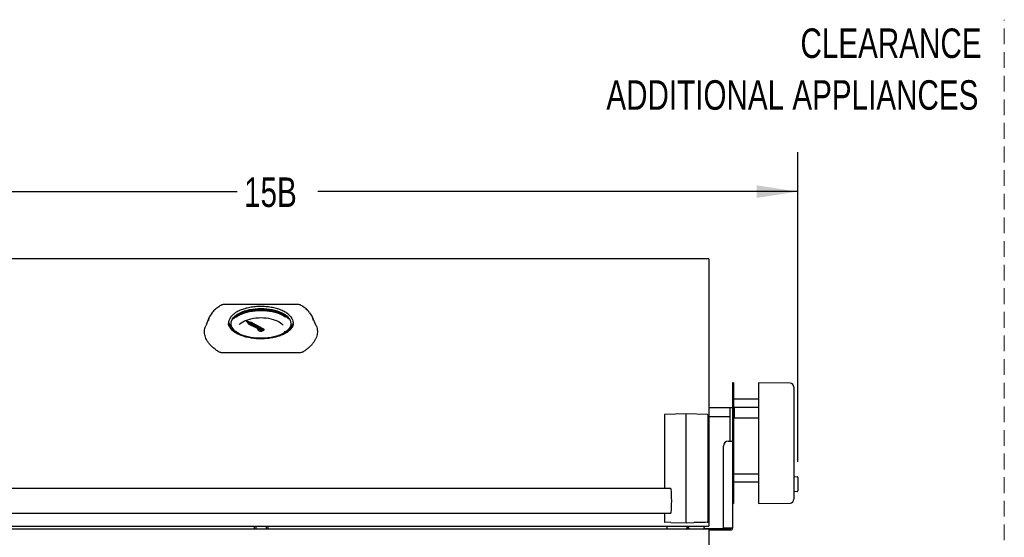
# Model space of a CAD drawing. Header units: inches. Extents: x 33 to 537, y 23 to 447.
# Tile 27 of 68: x 72 to 122, y 58 to 84. Entities that reach past the tile are written whole.
import ezdxf

# ---------------------------------------------------------------- set-up
doc = ezdxf.new("R2010")
doc.units = ezdxf.units.IN
doc.header["$LTSCALE"] = 16
doc.header["$MEASUREMENT"] = 0
doc.linetypes.add('HIDDEN', pattern=[0.075, 0.05, -0.025])
doc.layers.add('FORMAT', color=7, linetype='Continuous')
doc.styles.add('SLDTEXTSTYLE0', font='TXT', dxfattribs={"width": 0.75})
doc.dimstyles.new('SLDDIMSTYLE0', dxfattribs={"dimtxt": 1.5, "dimasz": 2.08, "dimexe": 0, "dimexo": 0.0625, "dimgap": 0.375, "dimtad": 0, "dimtih": 1, "dimtoh": 1, "dimdec": 0, "dimrnd": 1e-09, "dimzin": 12, "dimdsep": 46, "dimlunit": 5, "dimtxsty": 'SLDTEXTSTYLE0', "dimsah": 1, "dimcen": 0.09, "dimadec": 0, "dimazin": 3, "dimtfac": 1, "dimtdec": 0, "dimtofl": 0, "dimtmove": 0, "dimatfit": 3, "dimfxl": 0, "dimfrac": 2, "dimtolj": 1, "dimtzin": 12, "dimarcsym": 0})

# ---------------------------------------------------------------- blocks, each defined once
blk = doc.blocks.new('_D_3')
at = {"layer": 'FORMAT'}
for p, q in [((58.868, 64.885), (58.868, 77.232)), ((111.701, 61.509), (111.701, 77.232)), ((58.868, 75.232), (83.242, 75.232)), ((111.701, 75.232), (87.326, 75.232))]:
    blk.add_line(p, q, dxfattribs=at)
for points in [[(58.868, 75.232), (60.948, 74.912), (60.948, 75.552)], [(111.701, 75.232), (109.621, 75.552), (109.621, 74.912)]]:
    blk.add_solid(points, dxfattribs=at)
at = {"layer": 'FORMAT', "insert": (83.584, 75.954), "char_height": 1.5, "attachment_point": 1, "style": 'SLDTEXTSTYLE0'}
blk.add_mtext('15B', dxfattribs=at)
blk = doc.blocks.new('SW_NOTE_0_2')
at = {"layer": 'FORMAT', "color": 0, "char_height": 1.5, "attachment_point": 3, "style": 'SLDTEXTSTYLE0'}
for s, insert in [('CLEARANCE', (11.484, 1.934)), ('ADDITIONAL APPLIANCES', (11.324, -0.696))]:
    blk.add_mtext(s, dxfattribs=dict(at, insert=insert))

msp = doc.modelspace()

# ---------------------------------------------------------------- linework, layer by layer
at = {"color": 7, "linetype": 'Continuous', "lineweight": 25}
for p, q in [((106.44, 71.82), (62.44, 71.82)), ((107.19, 71.82), (106.44, 71.82)), ((107.19, 71.82), (107.19, 71.795)), ((107.19, 71.795), (107.19, 64.144)), ((86.329, 69.493), (82.551, 69.493)), ((81.82, 68.852), (81.634, 68.421)), ((82.792, 68.54), (82.792, 68.531)), ((82.81, 68.569), (82.81, 68.435)), ((83.7, 68.648), (83.831, 68.515)), ((83.957, 68.584), (83.7, 68.648)), ((83.7, 68.631), (83.7, 68.648)), ((83.7, 68.631), (83.831, 68.498)), ((83.933, 68.567), (83.789, 68.604)), ((83.789, 68.604), (83.863, 68.527)), ((83.933, 68.55), (83.811, 68.581)), ((83.831, 68.515), (84.466, 68.219)), ((83.831, 68.498), (83.831, 68.515)), ((83.863, 68.527), (84.288, 68.33)), ((84.332, 68.353), (83.933, 68.567)), ((83.933, 68.55), (83.933, 68.567)), ((84.332, 68.335), (83.933, 68.55)), ((84.553, 68.263), (83.957, 68.584)), ((86.07, 68.437), (86.07, 68.569)), ((86.088, 68.531), (86.089, 68.54)), ((87.247, 68.42), (87.061, 68.852)), ((83.831, 68.498), (84.466, 68.202)), ((84.332, 68.33), (84.288, 68.33)), ((84.29, 68.22), (84.29, 68.217)), ((84.3, 68.227), (84.3, 68.22)), ((84.332, 68.353), (84.332, 68.33)), ((84.398, 68.292), (84.398, 68.275)), ((84.483, 68.275), (84.483, 68.292)), ((84.57, 68.224), (84.57, 68.242)), ((84.581, 68.22), (84.581, 68.227)), ((84.59, 68.217), (84.59, 68.22)), ((86.425, 67.045), (82.456, 67.045)), ((108.433, 65.526), (108.394, 65.526)), ((108.394, 65.526), (108.394, 65.268)), ((108.433, 65.526), (108.433, 65.268)), ((111.311, 65.498), (109.713, 65.526)), ((109.713, 65.526), (109.713, 65.268)), ((108.394, 65.268), (108.394, 64.741)), ((108.433, 65.268), (108.433, 64.741)), ((109.713, 65.268), (109.713, 64.741)), ((111.504, 65.302), (111.504, 65.053)), ((111.504, 65.053), (111.504, 64.727)), ((108.394, 64.741), (108.394, 59.911)), ((108.433, 64.741), (108.433, 59.911)), ((109.713, 64.68), (108.433, 64.68)), ((109.713, 64.741), (109.713, 59.911)), ((111.504, 64.727), (111.504, 59.952)), ((108.394, 64.255), (107.19, 64.255)), ((107.19, 64.144), (107.19, 64.093)), ((107.19, 64.093), (107.19, 58.308)), ((108.256, 64.247), (108.256, 62.554)), ((108.335, 64.247), (108.256, 64.247)), ((108.394, 64.247), (108.335, 64.247)), ((108.433, 64.286), (109.713, 64.286)), ((108.482, 64.255), (108.433, 64.255)), ((108.492, 64.245), (108.482, 64.255)), ((108.482, 63.805), (108.482, 64.255)), ((108.492, 64.03), (108.492, 64.286)), ((108.492, 63.735), (108.492, 64.03)), ((104.93, 63.894), (104.93, 60.147)), ((106.042, 63.937), (104.95, 63.914)), ((107.108, 63.914), (106.042, 63.937)), ((106.042, 63.933), (106.042, 63.937)), ((106.042, 60.528), (106.042, 63.933)), ((107.154, 58.477), (107.154, 63.861)), ((107.19, 63.805), (108.256, 63.805)), ((108.433, 63.805), (108.482, 63.805)), ((108.482, 63.805), (108.492, 63.815)), ((108.492, 63.735), (109.713, 63.735)), ((108.175, 62.554), (108.296, 62.554)), ((108.296, 62.554), (108.359, 62.554)), ((108.394, 62.554), (108.359, 62.554)), ((107.925, 58.14), (107.925, 62.304)), ((106.042, 59.945), (106.042, 60.528)), ((109.713, 60.881), (108.433, 60.881)), ((111.504, 60.763), (111.665, 60.748)), ((111.701, 60.709), (111.701, 60.028)), ((105.259, 60.147), (63.621, 60.147)), ((108.433, 60.487), (109.713, 60.487)), ((106.042, 58.668), (106.042, 59.945)), ((108.394, 59.911), (108.394, 59.471)), ((108.433, 59.911), (108.433, 59.429)), ((109.713, 59.911), (109.713, 59.429)), ((111.665, 59.989), (111.504, 59.975)), ((111.504, 59.952), (111.504, 59.653)), ((111.504, 59.653), (111.504, 59.609)), ((108.394, 59.471), (108.394, 58.14)), ((108.394, 59.385), (108.433, 59.385)), ((108.433, 59.429), (108.433, 59.385)), ((109.713, 59.429), (109.713, 59.385)), ((109.713, 59.385), (111.311, 59.412)), ((63.621, 58.897), (105.259, 58.897)), ((104.93, 58.897), (104.93, 58.452)), ((106.042, 58.413), (106.042, 58.668)), ((107.19, 58.081), (61.69, 58.081)), ((62.44, 58.238), (106.44, 58.238)), ((84.097, 58.238), (84.097, 58.081)), ((84.175, 58.238), (84.175, 58.081)), ((84.706, 58.238), (84.706, 58.081)), ((84.784, 58.238), (84.784, 58.081)), ((105.259, 58.426), (104.95, 58.432)), ((105.067, 58.081), (105.067, 58.238)), ((105.259, 58.426), (106.042, 58.413)), ((106.042, 58.413), (106.421, 58.419)), ((106.067, 58.1), (106.064, 58.081)), ((106.067, 58.238), (106.067, 58.1)), ((106.067, 58.081), (106.067, 58.1)), ((106.145, 58.14), (106.145, 58.238)), ((106.178, 58.122), (106.158, 58.238)), ((106.165, 58.12), (106.179, 58.12)), ((106.44, 58.238), (107.19, 58.238)), ((106.924, 58.12), (108.296, 58.12)), ((106.945, 58.238), (106.925, 58.122)), ((107.19, 58.308), (107.19, 58.238)), ((107.19, 58.081), (107.19, 58.022)), ((107.19, 58.042), (108.296, 58.042)), ((107.19, 58.022), (107.19, 55.086)), ((108.296, 58.14), (107.925, 58.14)), ((108.058, 58.14), (108.049, 58.131)), ((108.394, 58.14), (108.296, 58.14))]:
    msp.add_line(p, q, dxfattribs=at)
at = {"color": 7, "linetype": 'Continuous', "lineweight": 25, "flags": 128}
for points in [[(83.081, 68.119), (83.054, 68.139), (82.981, 68.205), (82.92, 68.274), (82.873, 68.346), (82.838, 68.419), (82.817, 68.494), (82.81, 68.569), (82.817, 68.645), (82.838, 68.72), (82.873, 68.793), (82.92, 68.865), (82.981, 68.934), (83.054, 69), (83.075, 69.016)], [(83.543, 67.92), (83.435, 67.964), (83.33, 68.015), (83.235, 68.071), (83.152, 68.132), (83.081, 68.196), (83.022, 68.263), (82.977, 68.333), (82.946, 68.405), (82.928, 68.478), (82.924, 68.552), (82.935, 68.625), (82.96, 68.697), (82.998, 68.768), (83.05, 68.837), (83.115, 68.903), (83.192, 68.965), (83.281, 69.024), (83.381, 69.077), (83.491, 69.126), (83.609, 69.169), (83.736, 69.207), (83.868, 69.238), (84.007, 69.262), (84.149, 69.28), (84.294, 69.29), (84.44, 69.294)], [(82.924, 68.528), (82.924, 68.541), (82.935, 68.614), (82.96, 68.687), (82.998, 68.758), (83.05, 68.826), (83.115, 68.892), (83.192, 68.955), (83.281, 69.013), (83.381, 69.067), (83.491, 69.116), (83.609, 69.159), (83.736, 69.196), (83.868, 69.227), (84.007, 69.251), (84.149, 69.269), (84.294, 69.28), (84.44, 69.283)], [(82.99, 68.745), (83.006, 68.762), (83.076, 68.827), (83.159, 68.89), (83.252, 68.948), (83.356, 69.001), (83.47, 69.05), (83.592, 69.093), (83.722, 69.129), (83.858, 69.16), (83.999, 69.184), (84.144, 69.201), (84.291, 69.212), (84.44, 69.215)], [(83.022, 68.791), (83.059, 68.824), (83.142, 68.887), (83.237, 68.946), (83.343, 69), (83.458, 69.049), (83.581, 69.092), (83.713, 69.13), (83.85, 69.161), (83.993, 69.185), (84.14, 69.203), (84.29, 69.213), (84.44, 69.217)], [(83.083, 68.861), (83.148, 68.908), (83.243, 68.965), (83.349, 69.019), (83.464, 69.066), (83.588, 69.109), (83.718, 69.145), (83.855, 69.176), (83.997, 69.2), (84.143, 69.217), (84.291, 69.227), (84.353, 69.229)], [(83.155, 68.845), (83.185, 68.866), (83.275, 68.924), (83.377, 68.978), (83.487, 69.026), (83.607, 69.068), (83.734, 69.105), (83.867, 69.136), (84.006, 69.16), (84.149, 69.177), (84.294, 69.188), (84.44, 69.191)], [(84.44, 69.294), (84.587, 69.29), (84.732, 69.28), (84.874, 69.262), (85.012, 69.238), (85.145, 69.207), (85.271, 69.169), (85.39, 69.126), (85.5, 69.077), (85.599, 69.024), (85.688, 68.965), (85.766, 68.903), (85.831, 68.837), (85.883, 68.768), (85.921, 68.697), (85.946, 68.625), (85.956, 68.552), (85.953, 68.478), (85.935, 68.405), (85.903, 68.333), (85.858, 68.263), (85.8, 68.196), (85.728, 68.132), (85.645, 68.071), (85.551, 68.015), (85.446, 67.964), (85.338, 67.92)], [(84.44, 69.283), (84.587, 69.28), (84.732, 69.269), (84.874, 69.251), (85.012, 69.227), (85.145, 69.196), (85.271, 69.159), (85.39, 69.116), (85.5, 69.067), (85.599, 69.013), (85.688, 68.955), (85.766, 68.892), (85.831, 68.826), (85.883, 68.758), (85.921, 68.687), (85.946, 68.614), (85.956, 68.541), (85.957, 68.528)], [(84.44, 69.217), (84.591, 69.213), (84.741, 69.203), (84.887, 69.185), (85.03, 69.161), (85.168, 69.13), (85.299, 69.092), (85.423, 69.049), (85.538, 69), (85.643, 68.946), (85.738, 68.887), (85.822, 68.824), (85.859, 68.791)], [(84.44, 69.215), (84.589, 69.212), (84.737, 69.201), (84.882, 69.184), (85.023, 69.16), (85.159, 69.129), (85.288, 69.093), (85.411, 69.05), (85.524, 69.001), (85.628, 68.948), (85.722, 68.89), (85.805, 68.827), (85.875, 68.762), (85.891, 68.745)], [(84.44, 69.191), (84.587, 69.188), (84.732, 69.177), (84.875, 69.16), (85.013, 69.136), (85.147, 69.105), (85.274, 69.068), (85.393, 69.026), (85.504, 68.978), (85.605, 68.924), (85.69, 68.87)], [(84.503, 69.23), (84.59, 69.227), (84.738, 69.217), (84.884, 69.2), (85.026, 69.176), (85.162, 69.145), (85.293, 69.109), (85.417, 69.066), (85.532, 69.019), (85.638, 68.965), (85.733, 68.908), (85.798, 68.861)], [(85.804, 69.018), (85.826, 69), (85.899, 68.934), (85.96, 68.865), (86.008, 68.793), (86.043, 68.72), (86.063, 68.645), (86.07, 68.569), (86.063, 68.494), (86.043, 68.419), (86.008, 68.346), (85.96, 68.274), (85.899, 68.205), (85.826, 68.139), (85.802, 68.12)], [(83.348, 68.489), (83.373, 68.514), (83.442, 68.569), (83.522, 68.62), (83.613, 68.667), (83.713, 68.708), (83.821, 68.744), (83.936, 68.774), (84.057, 68.798), (84.182, 68.815), (84.311, 68.825), (84.44, 68.829)], [(84.44, 68.829), (84.57, 68.825), (84.698, 68.815), (84.823, 68.798), (84.944, 68.774), (85.06, 68.744), (85.168, 68.708), (85.268, 68.667), (85.358, 68.62), (85.438, 68.569), (85.507, 68.514), (85.564, 68.455), (85.566, 68.452)], [(86.026, 68.484), (86.003, 68.416), (85.965, 68.343), (85.913, 68.272), (85.849, 68.205), (85.772, 68.14), (85.683, 68.079), (85.584, 68.023), (85.474, 67.972), (85.355, 67.926), (85.229, 67.886), (85.095, 67.852), (84.956, 67.825), (84.812, 67.804), (84.664, 67.79), (84.515, 67.783), (84.365, 67.783), (84.216, 67.79), (84.069, 67.804), (83.925, 67.825), (83.786, 67.852), (83.652, 67.886), (83.525, 67.926), (83.407, 67.972), (83.297, 68.023), (83.197, 68.079), (83.109, 68.14), (83.032, 68.205), (82.967, 68.272), (82.916, 68.343), (82.877, 68.416), (82.853, 68.49), (82.851, 68.5)], [(83.25, 68.062), (83.244, 68.074), (83.238, 68.087)], [(84.551, 68.271), (84.562, 68.264), (84.583, 68.243), (84.59, 68.22), (84.583, 68.197), (84.562, 68.176), (84.528, 68.159), (84.487, 68.149), (84.44, 68.145), (84.394, 68.149), (84.352, 68.159), (84.319, 68.176), (84.298, 68.197), (84.29, 68.22), (84.298, 68.243), (84.319, 68.264), (84.324, 68.268)], [(84.29, 68.217), (84.298, 68.194), (84.319, 68.173), (84.352, 68.156), (84.394, 68.145), (84.44, 68.142), (84.487, 68.145), (84.528, 68.156), (84.562, 68.173), (84.583, 68.194), (84.59, 68.217), (84.59, 68.217)], [(84.325, 68.268), (84.306, 68.249), (84.3, 68.227), (84.306, 68.205), (84.326, 68.186), (84.358, 68.17), (84.397, 68.16), (84.44, 68.157)], [(84.3, 68.22), (84.306, 68.198), (84.326, 68.179), (84.358, 68.163), (84.397, 68.153), (84.44, 68.149), (84.484, 68.153), (84.523, 68.163), (84.554, 68.179), (84.574, 68.198), (84.581, 68.22), (84.581, 68.22)], [(84.385, 68.24), (84.376, 68.232), (84.371, 68.219)], [(84.386, 68.239), (84.376, 68.23), (84.371, 68.218)], [(84.44, 68.313), (84.457, 68.312), (84.471, 68.307), (84.48, 68.3), (84.483, 68.292), (84.48, 68.283), (84.471, 68.277), (84.457, 68.272), (84.44, 68.27), (84.424, 68.272), (84.41, 68.277), (84.401, 68.283), (84.398, 68.292), (84.401, 68.3), (84.41, 68.307), (84.424, 68.312), (84.44, 68.313)], [(84.483, 68.275), (84.48, 68.267), (84.471, 68.26), (84.457, 68.256), (84.44, 68.254), (84.424, 68.256), (84.41, 68.26), (84.401, 68.267), (84.398, 68.275)], [(84.44, 68.157), (84.484, 68.16), (84.523, 68.17), (84.554, 68.186), (84.574, 68.205), (84.581, 68.227), (84.574, 68.249), (84.554, 68.269), (84.523, 68.284), (84.5, 68.291)], [(84.553, 68.263), (84.566, 68.253), (84.57, 68.241), (84.565, 68.23), (84.552, 68.22), (84.532, 68.213), (84.509, 68.211), (84.486, 68.213), (84.466, 68.219)], [(84.57, 68.224), (84.57, 68.224), (84.565, 68.212), (84.552, 68.203), (84.532, 68.196), (84.509, 68.193), (84.486, 68.196), (84.466, 68.202)], [(107.109, 58.432), (106.991, 58.43), (106.91, 58.428), (106.747, 58.425), (106.421, 58.419)]]:
    msp.add_lwpolyline(points, dxfattribs=at)
at = {"color": 7, "linetype": 'Continuous', "lineweight": 25}
for centre, radius, start, end in [((82.626, 68.515), 0.873, 137.6626, 168.3574), ((86.444, 69.432), 0.0329, 62.519, 117.2052), ((86.269, 68.522), 0.858, 11.2291, 42.2623), ((84.439, 68.22), 0.00546, 215.4738, 274.5545), ((85.312, 68.233), 0.361, 331.8686, 346.1202), ((111.307, 65.302), 0.197, 0, 89), ((104.95, 63.894), 0.02, 91.2207, 180), ((107.107, 63.894), 0.02, 38.8757, 88.7793), ((107.134, 63.861), 0.02, 0, 38.8125), ((108.175, 62.304), 0.25, 90, 180), ((111.662, 60.709), 0.0394, 0, 85), ((111.662, 60.028), 0.0394, 275, 0), ((111.307, 59.609), 0.197, 271, 0), ((104.95, 58.452), 0.02, 180, 268.9202), ((106.165, 58.14), 0.098, 180, 217.0162), ((106.165, 58.14), 0.02, 180, 270), ((106.228, 58.131), 0.05, 190, 270), ((106.876, 58.131), 0.05, 270, 350), ((107.109, 58.452), 0.02, 271.0359, 314.9228), ((107.134, 58.477), 0.02, 314.9228, 0), ((108.023, 58.158), 0.038, 270, 316.7697), ((108.296, 58.14), 0.02, 270, 0), ((108.296, 58.14), 0.098, 270, 0)]:
    msp.add_arc(centre, radius, start, end, dxfattribs=at)
msp.add_ellipse((105.253, 59.522), major_axis=(0, 0.63), ratio=0.074313, start_param=3.01552, end_param=6.409256, dxfattribs=at)
for points, knots in [([(82.421, 69.462), (82.4, 69.449), (82.34, 69.413), (82.246, 69.35), (82.145, 69.271), (82.058, 69.192), (82.01, 69.138), (81.988, 69.113)], [0, 0, 0, 0, 0.119723, 0.347499, 0.575408, 0.803266, 1, 1, 1, 1]), ([(82.551, 69.493), (82.549, 69.493), (82.531, 69.493), (82.496, 69.489), (82.453, 69.479), (82.432, 69.466), (82.422, 69.461)], [0, 0, 0, 0, 0.0481986, 0.3915648, 0.7415543, 1, 1, 1, 1]), ([(84.44, 69.397), (84.415, 69.397), (84.343, 69.396), (84.224, 69.391), (84.083, 69.378), (83.946, 69.359), (83.812, 69.335), (83.683, 69.304), (83.56, 69.268), (83.443, 69.226), (83.334, 69.18), (83.234, 69.128), (83.148, 69.077), (83.101, 69.042), (83.081, 69.026)], [0, 0, 0, 0, 0.046517, 0.134914, 0.223337, 0.311771, 0.400223, 0.488699, 0.577206, 0.665752, 0.754342, 0.842981, 0.931671, 1, 1, 1, 1]), ([(85.799, 69.028), (85.799, 69.028), (85.774, 69.049), (85.715, 69.087), (85.622, 69.142), (85.519, 69.192), (85.408, 69.237), (85.29, 69.278), (85.165, 69.312), (85.034, 69.341), (84.9, 69.365), (84.761, 69.382), (84.62, 69.393), (84.513, 69.397), (84.453, 69.397), (84.44, 69.397)], [0, 0, 0, 0, 0.000307, 0.089115, 0.177969, 0.266806, 0.35561, 0.444374, 0.5331, 0.621793, 0.710457, 0.799099, 0.887727, 0.976344, 1, 1, 1, 1]), ([(86.459, 69.461), (86.457, 69.463), (86.444, 69.471), (86.414, 69.482), (86.371, 69.492), (86.342, 69.492), (86.329, 69.492)], [0, 0, 0, 0, 0.0516373, 0.3910966, 0.7318172, 1, 1, 1, 1]), ([(86.897, 69.109), (86.872, 69.137), (86.821, 69.193), (86.731, 69.274), (86.63, 69.353), (86.538, 69.415), (86.479, 69.45), (86.459, 69.462)], [0, 0, 0, 0, 0.216738, 0.440962, 0.665733, 0.890783, 1, 1, 1, 1]), ([(84.44, 67.754), (84.415, 67.754), (84.342, 67.755), (84.222, 67.76), (84.08, 67.773), (83.942, 67.791), (83.807, 67.815), (83.677, 67.845), (83.553, 67.88), (83.436, 67.921), (83.326, 67.966), (83.225, 68.015), (83.134, 68.068), (83.052, 68.124), (82.981, 68.183), (82.921, 68.244), (82.872, 68.307), (82.834, 68.371), (82.808, 68.436), (82.795, 68.49), (82.794, 68.522), (82.794, 68.532)], [0, 0, 0, 0, 0.029213, 0.084886, 0.140559, 0.196209, 0.251825, 0.307395, 0.362908, 0.418352, 0.473716, 0.52899, 0.584173, 0.639275, 0.694329, 0.749388, 0.804557, 0.860027, 0.916082, 0.973045, 1, 1, 1, 1]), ([(86.087, 68.532), (86.086, 68.519), (86.085, 68.484), (86.07, 68.427), (86.041, 68.36), (86, 68.294), (85.948, 68.231), (85.884, 68.169), (85.81, 68.111), (85.726, 68.055), (85.632, 68.003), (85.529, 67.954), (85.418, 67.911), (85.299, 67.872), (85.174, 67.838), (85.043, 67.809), (84.907, 67.786), (84.768, 67.769), (84.626, 67.758), (84.516, 67.754), (84.454, 67.754), (84.44, 67.754)], [0, 0, 0, 0, 0.033087, 0.091911, 0.149917, 0.206851, 0.262933, 0.318493, 0.373796, 0.429009, 0.484216, 0.539465, 0.594782, 0.650173, 0.705637, 0.761164, 0.816744, 0.872366, 0.928019, 0.983692, 1, 1, 1, 1]), ([(82.319, 67.08), (82.261, 67.118), (82.144, 67.195), (81.993, 67.32), (81.861, 67.452), (81.756, 67.584), (81.677, 67.713), (81.621, 67.838), (81.584, 67.964), (81.569, 68.09), (81.574, 68.214), (81.595, 68.324), (81.624, 68.391), (81.636, 68.42)], [0, 0, 0, 0, 0.097928, 0.195857, 0.297335, 0.398814, 0.487081, 0.575349, 0.66614, 0.756932, 0.845875, 0.934819, 1, 1, 1, 1]), ([(87.245, 68.42), (87.249, 68.412), (87.272, 68.366), (87.295, 68.277), (87.312, 68.153), (87.307, 68.029), (87.281, 67.903), (87.234, 67.775), (87.167, 67.649), (87.08, 67.525), (86.975, 67.404), (86.849, 67.286), (86.711, 67.177), (86.609, 67.111), (86.562, 67.08)], [0, 0, 0, 0, 0.017259, 0.108049, 0.198838, 0.28778, 0.376722, 0.468244, 0.559767, 0.648743, 0.737718, 0.829307, 0.920895, 1, 1, 1, 1]), ([(82.456, 67.045), (82.435, 67.046), (82.395, 67.049), (82.348, 67.063), (82.326, 67.076), (82.319, 67.08)], [0, 0, 0, 0, 0.396729, 0.793605, 1, 1, 1, 1]), ([(86.562, 67.08), (86.547, 67.072), (86.516, 67.056), (86.466, 67.046), (86.435, 67.046), (86.425, 67.045)], [0, 0, 0, 0, 0.400899, 0.802249, 1, 1, 1, 1]), ([(107.15, 63.873), (107.148, 63.875), (107.139, 63.886), (107.13, 63.897), (107.123, 63.907)], [0, 0, 0, 0, 0.155994, 1, 1, 1, 1]), ([(106.032, 58.081), (106.033, 58.082), (106.043, 58.089), (106.058, 58.094), (106.067, 58.098), (106.067, 58.099), (106.067, 58.1)], [0, 0, 0, 0, 0.061956, 0.473555, 0.885197, 1, 1, 1, 1]), ([(106.036, 58.081), (106.038, 58.082), (106.045, 58.088), (106.052, 58.091), (106.058, 58.094)], [0, 0, 0, 0, 0.218093, 1, 1, 1, 1]), ([(107.123, 58.437), (107.125, 58.439), (107.133, 58.448), (107.142, 58.457), (107.148, 58.463)], [0, 0, 0, 0, 0.2270899, 1, 1, 1, 1])]:
    msp.add_open_spline(points, degree=3, knots=knots, dxfattribs=at)
at = {"layer": 'FORMAT', "linetype": 'HIDDEN', "lineweight": 18}
msp.add_line((122.19, 56.32), (122.19, 83.969), dxfattribs=at)

# ---------------------------------------------------------------- block references
at = {"layer": 'FORMAT'}
msp.add_blockref('SW_NOTE_0_2', (109.551, 81.588), dxfattribs=at)

# ---------------------------------------------------------------- dimensions: what is measured, and where the dimension line sits
dim = msp.add_linear_dim(base=(111.701, 75.232), p1=(58.868, 64.085), p2=(111.701, 60.709), text='15B', dimstyle='SLDDIMSTYLE0', dxfattribs=at)
dim.commit()
dim.dimension.update_dxf_attribs({"geometry": '_D_3', "text_midpoint": (85.284, 75.232), "dimtype": 160})

doc.saveas('drawing.dxf')
